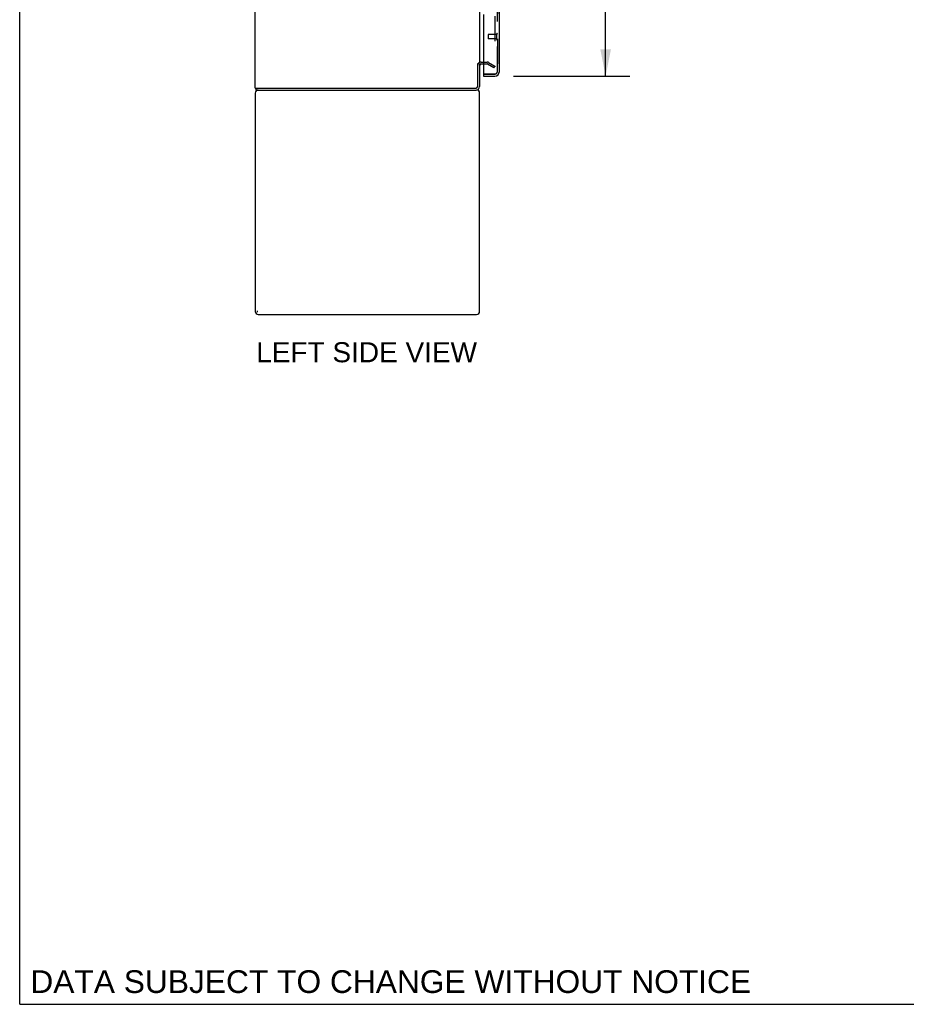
# Model space of a CAD drawing. Header units: inches. Extents: x 0 to 243, y 0 to 157.
# Tile 1 of 28: x 0 to 47, y 0 to 53. Entities that reach past the tile are written whole.
import ezdxf

# ---------------------------------------------------------------- set-up
doc = ezdxf.new("R2010")
doc.units = ezdxf.units.IN
doc.header["$LTSCALE"] = 13.357143
doc.header["$MEASUREMENT"] = 0
doc.linetypes.add('HIDDEN', pattern=[0.2, 0.1, -0.1])
doc.layers.get('0').update_dxf_attribs({"linetype": 'CONTINUOUS'})
for name, color, linetype in [('DEFAULT_2', 8, 'HIDDEN'), ('DIMENSIONS', 7, 'CONTINUOUS'), ('MASTER_DOOR_ASSEMBLY', 7, 'CONTINUOUS'), ('SLAVE_DOOR_ASSEMBLY', 7, 'CONTINUOUS')]:
    doc.layers.add(name, color=color, linetype=linetype)
doc.styles.get("Standard").update_dxf_attribs({"font": 'arial.ttf'})
doc.dimstyles.new('DIMSTYLE_1', dxfattribs={"dimtxt": 1.071429, "dimasz": 1.428571, "dimexe": 0.09, "dimexo": 0.07, "dimgap": 0.0375, "dimtad": 0, "dimtih": 1, "dimtoh": 1, "dimzin": 4, "dimdsep": 46, "dimtxsty": 'Standard', "dimblk": '_FILLED', "dimblk1": '_FILLED', "dimblk2": '_FILLED', "dimcen": 0.09, "dimadec": 3, "dimazin": 1, "dimtfac": 1, "dimtdec": 3, "dimtofl": 0, "dimtmove": 0, "dimatfit": 3, "dimldrblk": '_FILLED', "dimfxl": 0, "dimtolj": 1, "dimtzin": 4, "dimarcsym": 0})

# ---------------------------------------------------------------- blocks, each defined once
blk = doc.blocks.new('_FILLED')
at = {"color": 0, "linetype": 'ByBlock'}
blk.add_solid([(0, 0), (-1, 0.2), (-1, -0.2)], dxfattribs=at)
blk = doc.blocks.new('*D1')
at = {"layer": 'DIMENSIONS', "color": 2, "linetype": 'Continuous'}
for p, q in [((26.403, 120.129), (32.619, 120.129)), ((31.333, 120.129), (31.333, 86.825)), ((31.333, 49.629), (31.333, 83.075)), ((26.403, 49.629), (32.619, 49.629))]:
    blk.add_line(p, q, dxfattribs=at)
at = {"layer": 'DIMENSIONS', "color": 2, "linetype": 'Continuous', "xscale": 1.4285714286, "yscale": 1.4285714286, "zscale": 1.4285714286}
for p, rotation in [((31.333, 120.129), 90), ((31.333, 49.629), 270)]:
    blk.add_blockref('_FILLED', p, dxfattribs=dict(at, rotation=rotation))
at = {"layer": 'DIMENSIONS', "color": 2, "linetype": 'Continuous', "insert": (31.333, 86.289), "char_height": 1.0714, "width": 5.48062, "attachment_point": 2, "line_spacing_factor": 0.9}
blk.add_mtext('70.50\\PDOORS', dxfattribs=at)

msp = doc.modelspace()

# ---------------------------------------------------------------- linework, layer by layer
at = {"color": 7, "linetype": 'Continuous'}
for p, q in [((0, 0), (0, 157.143)), ((24.592, 50.295), (24.592, 49.068)), ((24.677, 50.275), (24.796, 50.275)), ((12.644, 48.879), (12.644, 48.983)), ((12.644, 48.879), (24.403, 48.879)), ((12.717, 36.999), (12.717, 37.072)), ((0, 0), (242.857, 0))]:
    msp.add_line(p, q, dxfattribs=at)
at = {"color": 3, "linetype": 'Continuous'}
for p, q in [((12.592, 48.983), (12.592, 120.775)), ((24.592, 119.431), (24.592, 50.327)), ((24.488, 50.296), (24.488, 49.073)), ((12.592, 48.983), (24.398, 48.983)), ((12.592, 48.712), (12.592, 37.045)), ((24.592, 37.045), (24.592, 48.712)), ((12.758, 36.879), (24.425, 36.879))]:
    msp.add_line(p, q, dxfattribs=at)
for centre, radius, start, end in [((24.677, 50.19), 0.189, 133.5132, 145.9658), ((24.398, 49.073), 0.09, 270, 360), ((24.403, 49.068), 0.085, 270, 360), ((12.758, 48.712), 0.167, 90, 180), ((24.425, 48.712), 0.167, 0, 90), ((12.758, 37.045), 0.167, 180, 270), ((24.425, 37.045), 0.167, 270, 360)]:
    msp.add_arc(centre, radius, start, end, dxfattribs=at)
at = {"color": 7, "linetype": 'Continuous'}
for centre, radius, start, end in [((24.677, 50.19), 0.085, 90, 180), ((24.403, 49.068), 0.189, 270, 360)]:
    msp.add_arc(centre, radius, start, end, dxfattribs=at)
at = {"layer": 'DEFAULT_2', "color": 8, "linetype": 'HIDDEN'}
for p, q in [((25.404, 119.613), (25.404, 50.144)), ((24.677, 50.379), (24.996, 50.379)), ((24.796, 50.275), (24.996, 50.275)), ((25.352, 50.074), (25.013, 50.27)), ((25.065, 50.36), (25.404, 50.164)), ((25.352, 50.074), (25.404, 50.164))]:
    msp.add_line(p, q, dxfattribs=at)
for points in [[(25.379, 50.126), (25.38, 50.126), (25.381, 50.126), (25.381, 50.125), (25.382, 50.125), (25.382, 50.125)], [(25.387, 50.124), (25.387, 50.124), (25.386, 50.124), (25.386, 50.124), (25.385, 50.124), (25.384, 50.124), (25.384, 50.125), (25.383, 50.125), (25.382, 50.125)], [(25.404, 50.144), (25.404, 50.143), (25.404, 50.143), (25.404, 50.142), (25.404, 50.141), (25.404, 50.14), (25.404, 50.14), (25.404, 50.139), (25.404, 50.138), (25.403, 50.137), (25.403, 50.137), (25.403, 50.136), (25.403, 50.135), (25.402, 50.135), (25.402, 50.134), (25.402, 50.133), (25.401, 50.133), (25.401, 50.132), (25.401, 50.132), (25.4, 50.131), (25.4, 50.13), (25.399, 50.13), (25.399, 50.129), (25.398, 50.129), (25.398, 50.128), (25.397, 50.128), (25.397, 50.128), (25.396, 50.127), (25.396, 50.127), (25.395, 50.126), (25.394, 50.126), (25.394, 50.126), (25.393, 50.125), (25.393, 50.125), (25.392, 50.125), (25.391, 50.125), (25.391, 50.125), (25.39, 50.124), (25.389, 50.124), (25.389, 50.124), (25.388, 50.124), (25.388, 50.124), (25.387, 50.124)]]:
    msp.add_lwpolyline(points, dxfattribs=at)
for centre, radius, start, end in [((24.677, 50.19), 0.189, 145.9658, 180), ((24.677, 50.19), 0.189, 90, 133.5132), ((24.996, 50.242), 0.137, 60, 90), ((24.996, 50.242), 0.033, 60, 90)]:
    msp.add_arc(centre, radius, start, end, dxfattribs=at)
at = {"layer": 'MASTER_DOOR_ASSEMBLY', "color": 8, "linetype": 'HIDDEN'}
for p, q in [((25.546, 54.284), (25.546, 49.875)), ((25.403, 49.733), (24.816, 49.733))]:
    msp.add_line(p, q, dxfattribs=at)
msp.add_arc((25.403, 49.875), 0.142, 270, 360, dxfattribs=at)
at = {"layer": 'SLAVE_DOOR_ASSEMBLY', "color": 8, "linetype": 'HIDDEN'}
for p, q in [((25.546, 49.875), (25.546, 54.284)), ((25.046, 51.847), (25.046, 51.619)), ((25.503, 51.857), (25.056, 51.857)), ((25.503, 51.609), (25.056, 51.609)), ((25.503, 51.875), (25.503, 51.591)), ((24.816, 49.733), (25.403, 49.733))]:
    msp.add_line(p, q, dxfattribs=at)
at = {"layer": 'SLAVE_DOOR_ASSEMBLY', "color": 3, "linetype": 'Continuous'}
for p, q in [((25.65, 49.875), (25.65, 54.129)), ((24.796, 52.921), (24.796, 49.753)), ((24.796, 49.629), (25.403, 49.629))]:
    msp.add_line(p, q, dxfattribs=at)
at = {"layer": 'SLAVE_DOOR_ASSEMBLY', "color": 7, "linetype": 'Continuous'}
for q in [(24.816, 49.733), (24.796, 49.629)]:
    msp.add_line((24.796, 49.733), q, dxfattribs=at)
at = {"layer": 'SLAVE_DOOR_ASSEMBLY', "color": 8, "linetype": 'HIDDEN'}
for centre, radius, start, end in [((25.056, 51.847), 0.01, 90, 180), ((25.056, 51.619), 0.01, 180, 270), ((25.524, 51.875), 0.0215, 0, 180), ((25.524, 51.591), 0.0215, 180, 360), ((25.403, 49.875), 0.142, 270, 360)]:
    msp.add_arc(centre, radius, start, end, dxfattribs=at)
at = {"layer": 'SLAVE_DOOR_ASSEMBLY', "color": 3, "linetype": 'Continuous'}
for centre, radius, start, end in [((24.816, 49.753), 0.02, 180, 270), ((25.403, 49.875), 0.246, 270, 360)]:
    msp.add_arc(centre, radius, start, end, dxfattribs=at)
at = {"layer": 'SLAVE_DOOR_ASSEMBLY', "color": 7, "linetype": 'Continuous'}
msp.add_arc((25.486, 50.019), 0.26, 267.4067, 270, dxfattribs=at)

# ---------------------------------------------------------------- texts
at = {"layer": 'DIMENSIONS', "color": 2, "linetype": 'Continuous', "attachment_point": 2, "line_spacing_factor": 0.9}
for s, insert, char_height, width in [('LEFT SIDE VIEW', (18.552, 35.397), 1.07143, 11.78173), ('DATA SUBJECT TO CHANGE WITHOUT NOTICE', (19.841, 1.82), 1.21429, 38.46893)]:
    msp.add_mtext(s, dxfattribs=dict(at, insert=insert, char_height=char_height, width=width))

# ---------------------------------------------------------------- dimensions: what is measured, and where the dimension line sits
at = {"layer": 'DIMENSIONS', "color": 2, "linetype": 'Continuous'}
dim = msp.add_linear_dim(base=(31.333, 120.129), p1=(26.333, 49.629), p2=(26.333, 120.129), angle=90, text='<>\\PDOORS', dimstyle='DIMSTYLE_1', dxfattribs=at)
dim.commit()
dim.dimension.update_dxf_attribs({"geometry": '*D1', "text_midpoint": (31.333, 84.95), "dimtype": 160})

doc.saveas('drawing.dxf')
